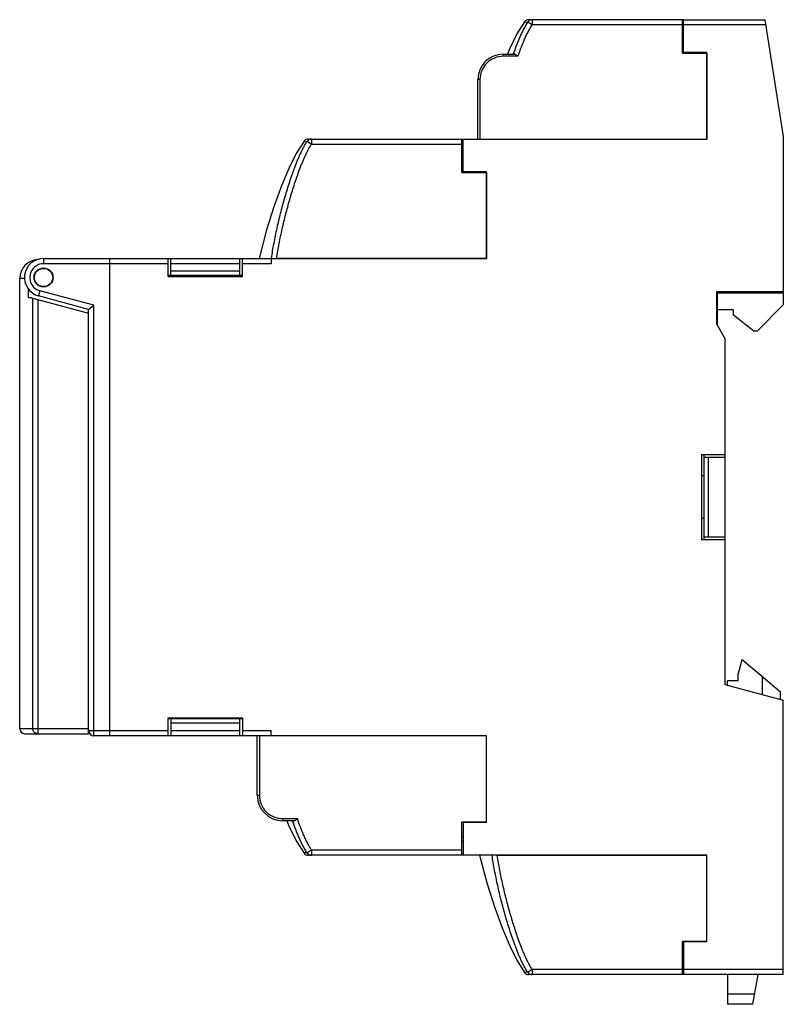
# Model space of a CAD drawing. Header units: millimetres. Extents: x 10.3 to 82.3, y 17.9 to 110.7.
import ezdxf

# ---------------------------------------------------------------- set-up
doc = ezdxf.new("R2010")
doc.units = ezdxf.units.MM
doc.header["$LTSCALE"] = 8.388935
for name, color, linetype in [('00_COMPONENTS_10', 7, 'CONTINUOUS'), ('00_COMPONENTS_11', 7, 'CONTINUOUS'), ('00_COMPONENTS_11_1', 7, 'CONTINUOUS'), ('00_COMPONENTS_13', 7, 'CONTINUOUS'), ('00_COMPONENTS_22', 7, 'CONTINUOUS'), ('00_COMPONENTS_25', 7, 'CONTINUOUS'), ('00_COMPONENTS_5', 7, 'CONTINUOUS'), ('00_COMPONENTS_58_1', 7, 'CONTINUOUS')]:
    doc.layers.add(name, color=color, linetype=linetype)

msp = doc.modelspace()

# ---------------------------------------------------------------- linework, layer by layer
at = {"layer": '00_COMPONENTS_10', "color": 7, "linetype": 'Continuous'}
for p, q in [((12.529, 88.247), (12.529, 87.747)), ((12.529, 88.247), (18.779, 88.247)), ((18.779, 43.247), (18.779, 88.247)), ((18.779, 87.747), (12.529, 87.747)), ((12.192, 85.191), (12.063, 84.708)), ((16.779, 83.445), (12.063, 84.708)), ((17.279, 83.828), (12.192, 85.191)), ((16.779, 83.445), (17.279, 83.828)), ((17.279, 43.247), (17.279, 83.828)), ((16.779, 83.1), (16.779, 83.445)), ((16.779, 43.747), (18.779, 43.747)), ((18.779, 43.247), (17.279, 43.247))]:
    msp.add_line(p, q, dxfattribs=at)
msp.add_circle((12.529, 86.447), 0.9, dxfattribs=at)
for centre, radius, start, end in [((12.529, 86.447), 1.8, 90, 255), ((12.529, 86.447), 1.3, 90.00048, 255.00089), ((17.279, 43.747), 0.5, 180, 270)]:
    msp.add_arc(centre, radius, start, end, dxfattribs=at)
at = {"layer": '00_COMPONENTS_11', "color": 7, "linetype": 'Continuous'}
for p, q in [((57.891, 110.555), (58.181, 110.529)), ((58.593, 110.247), (58.181, 110.529)), ((58.268, 110.469), (58.181, 110.529)), ((72.879, 110.747), (58.284, 110.747)), ((58.593, 110.747), (58.585, 110.747)), ((58.593, 110.747), (58.593, 110.247)), ((72.779, 107.597), (72.779, 110.747)), ((72.779, 110.247), (58.593, 110.247)), ((72.779, 109.397), (72.879, 109.397)), ((72.779, 108.997), (72.879, 108.997)), ((56.463, 107.982), (56.259, 107.497)), ((55.879, 107.497), (55.879, 107.297)), ((55.879, 107.497), (56.907, 107.497)), ((57.26, 107.297), (55.879, 107.297)), ((56.817, 107.531), (56.805, 107.497)), ((56.818, 107.531), (56.805, 107.497)), ((72.779, 107.597), (75.079, 107.597)), ((75.079, 107.597), (75.079, 99.497)), ((53.479, 99.497), (53.479, 105.097)), ((53.679, 105.097), (53.479, 105.097)), ((53.679, 105.097), (53.679, 99.497)), ((53.679, 99.497), (75.079, 99.497))]:
    msp.add_line(p, q, dxfattribs=at)
msp.add_lwpolyline([(57.891, 110.555), (57.161, 109.4), (56.463, 107.982)], dxfattribs=at)
for centre, radius, start, end in [((58.284, 110.247), 0.5, 90, 141.94799), ((58.593, 110.248), 0.499, 117.87553, 145.75771), ((58.593, 110.249), 0.498, 116.10619, 117.8742), ((58.593, 110.25), 0.497, 90.86546, 116.11457), ((55.879, 105.097), 2.4, 90, 180), ((55.879, 105.097), 2.2, 89.9999, 180.00026)]:
    msp.add_arc(centre, radius, start, end, dxfattribs=at)
for points, knots in [([(58.181, 110.529), (58.103, 110.415), (57.995, 110.24), (57.861, 109.999), (57.733, 109.755), (57.584, 109.446), (57.415, 109.069), (57.255, 108.689), (57.052, 108.177), (56.909, 107.79), (56.817, 107.531)], [0, 0, 0, 0, 0.124995, 0.187534, 0.25005, 0.375046, 0.500039, 0.625033, 0.750023, 1, 1, 1, 1]), ([(57.26, 107.297), (57.351, 107.554), (57.539, 108.065), (57.794, 108.695), (58.014, 109.191), (58.16, 109.495), (58.285, 109.734), (58.382, 109.909), (58.483, 110.081), (58.555, 110.193), (58.592, 110.247)], [0, 0, 0, 0, 0.251885, 0.50326, 0.628634, 0.753468, 0.815492, 0.877308, 0.938982, 1, 1, 1, 1]), ([(57.26, 107.297), (57.229, 107.321), (57.168, 107.367), (57.091, 107.421), (57.031, 107.457), (56.988, 107.478), (56.947, 107.493), (56.92, 107.497), (56.907, 107.497)], [0, 0, 0, 0, 0.286063, 0.558094, 0.684026, 0.800466, 0.905782, 1, 1, 1, 1])]:
    msp.add_open_spline(points, degree=3, knots=knots, dxfattribs=at)
at = {"layer": '00_COMPONENTS_11_1', "color": 7, "linetype": 'Continuous'}
for p, q in [((10.279, 43.947), (10.279, 86.347)), ((10.751, 86.347), (10.279, 86.347)), ((11.074, 85.457), (11.074, 84.547)), ((11.379, 84.547), (11.074, 84.547)), ((11.379, 84.547), (16.779, 83.1)), ((11.506, 43.947), (11.506, 84.513)), ((11.985, 84.384), (11.985, 43.447)), ((16.779, 43.447), (16.779, 83.1)), ((10.279, 43.947), (16.779, 43.947)), ((10.779, 43.447), (16.779, 43.447))]:
    msp.add_line(p, q, dxfattribs=at)
msp.add_circle((12.529, 86.447), 0.86, dxfattribs=at)
for centre, radius, start, end in [((12.079, 86.347), 1.8, 93.78256, 180), ((10.779, 43.947), 0.5, 180, 270)]:
    msp.add_arc(centre, radius, start, end, dxfattribs=at)
msp.add_open_spline([(11.985, 43.447), (11.923, 43.447), (11.796, 43.473), (11.636, 43.585), (11.53, 43.752), (11.506, 43.882), (11.506, 43.947)], degree=3, knots=[0, 0, 0, 0, 0.245194, 0.493185, 0.745168, 1, 1, 1, 1], dxfattribs=at)
at = {"layer": '00_COMPONENTS_13', "color": 7, "linetype": 'Continuous'}
for p, q in [((37.091, 99.305), (37.381, 99.279)), ((37.484, 99.497), (52.079, 99.497)), ((37.793, 99.497), (37.785, 99.497)), ((37.793, 99.497), (37.793, 98.997)), ((51.979, 96.347), (51.979, 99.497)), ((37.793, 98.997), (37.381, 99.279)), ((37.444, 99.236), (37.381, 99.279)), ((51.979, 98.997), (37.793, 98.997)), ((51.979, 98.147), (52.079, 98.147)), ((51.979, 97.747), (52.079, 97.747)), ((52.079, 97.296), (52.055, 97.747)), ((51.979, 96.347), (54.279, 96.347)), ((52.128, 96.347), (52.126, 96.399)), ((54.279, 96.347), (54.279, 88.247)), ((54.279, 88.247), (34.506, 88.247)), ((55.306, 31.997), (75.079, 31.997)), ((75.079, 23.897), (75.079, 31.997)), ((72.779, 23.897), (75.079, 23.897)), ((72.779, 20.747), (72.779, 23.897)), ((72.926, 23.844), (72.928, 23.897)), ((72.779, 22.497), (72.879, 22.497)), ((72.855, 22.497), (72.879, 22.948)), ((72.779, 22.097), (72.879, 22.097)), ((58.181, 20.965), (57.891, 20.939)), ((72.879, 20.747), (58.284, 20.747)), ((58.593, 21.247), (72.779, 21.247)), ((58.593, 21.247), (58.593, 20.747))]:
    msp.add_line(p, q, dxfattribs=at)
for points in [[(37.091, 99.305), (36.358, 98.146), (35.662, 96.729), (34.972, 95.094), (34.269, 93.192), (33.547, 90.941), (32.844, 88.247)], [(53.644, 31.997), (54.347, 29.302), (55.069, 27.052), (55.772, 25.15), (56.462, 23.515), (57.158, 22.098), (57.891, 20.939)]]:
    msp.add_lwpolyline(points, dxfattribs=at)
for centre, radius, start, end in [((37.484, 98.997), 0.5, 90, 141.94799), ((37.793, 98.998), 0.499, 117.87696, 145.76199), ((37.793, 99), 0.497, 90.86398, 117.88406), ((58.284, 21.247), 0.5, 218.05201, 270), ((58.594, 21.246), 0.499, 214.23692, 242.08784), ((58.593, 21.245), 0.498, 242.09139, 269.99391)]:
    msp.add_arc(centre, radius, start, end, dxfattribs=at)
for points, knots in [([(34.019, 88.247), (34.088, 88.725), (34.21, 89.439), (34.396, 90.387), (34.598, 91.332), (34.878, 92.507), (35.191, 93.673), (35.464, 94.599), (35.68, 95.291), (35.87, 95.864), (36.03, 96.32), (36.153, 96.66), (36.281, 96.999), (36.414, 97.336), (36.552, 97.671), (36.696, 98.004), (36.848, 98.332), (36.984, 98.602), (37.098, 98.815), (37.216, 99.026), (37.311, 99.18), (37.38, 99.279)], [0, 0, 0, 0, 0.124999, 0.187502, 0.250001, 0.374994, 0.499989, 0.562488, 0.624987, 0.687485, 0.718734, 0.749984, 0.781233, 0.812482, 0.843734, 0.874987, 0.906234, 0.937483, 0.953115, 0.968752, 1, 1, 1, 1]), ([(34.506, 88.247), (34.576, 88.713), (34.738, 89.643), (35.028, 91.029), (35.359, 92.407), (35.668, 93.546), (35.935, 94.451), (36.147, 95.127), (36.371, 95.798), (36.608, 96.464), (36.819, 97.013), (36.998, 97.448), (37.138, 97.771), (37.285, 98.09), (37.44, 98.403), (37.607, 98.706), (37.727, 98.903), (37.792, 98.997)], [0, 0, 0, 0, 0.125249, 0.250614, 0.376019, 0.501417, 0.564105, 0.626769, 0.689398, 0.751984, 0.814481, 0.84569, 0.87685, 0.907935, 0.938861, 0.969564, 1, 1, 1, 1]), ([(58.18, 20.964), (58.112, 21.064), (58.016, 21.218), (57.898, 21.429), (57.783, 21.642), (57.648, 21.912), (57.496, 22.24), (57.352, 22.573), (57.214, 22.908), (57.081, 23.245), (56.953, 23.584), (56.83, 23.924), (56.67, 24.38), (56.48, 24.953), (56.264, 25.645), (55.991, 26.571), (55.678, 27.737), (55.342, 29.147), (55.05, 30.566), (54.888, 31.519), (54.819, 31.997)], [0, 0, 0, 0, 0.03125, 0.046885, 0.062516, 0.093767, 0.125016, 0.156269, 0.187522, 0.218772, 0.250021, 0.281272, 0.312522, 0.375021, 0.437521, 0.50002, 0.625016, 0.750012, 0.875007, 1, 1, 1, 1]), ([(58.592, 21.247), (58.56, 21.294), (58.498, 21.39), (58.409, 21.537), (58.324, 21.688), (58.214, 21.893), (58.085, 22.154), (57.938, 22.473), (57.798, 22.796), (57.619, 23.23), (57.408, 23.78), (57.171, 24.446), (56.947, 25.117), (56.735, 25.792), (56.468, 26.698), (56.159, 27.837), (55.828, 29.214), (55.538, 30.601), (55.376, 31.531), (55.306, 31.997)], [0, 0, 0, 0, 0.015134, 0.030406, 0.045729, 0.061108, 0.092038, 0.123131, 0.154294, 0.185499, 0.247999, 0.310585, 0.373216, 0.435881, 0.49857, 0.623971, 0.749378, 0.874747, 1, 1, 1, 1]), ([(58.593, 21.247), (58.567, 21.229), (58.516, 21.194), (58.442, 21.144), (58.374, 21.097), (58.313, 21.056), (58.269, 21.025), (58.238, 21.004), (58.22, 20.992), (58.205, 20.982), (58.194, 20.974), (58.186, 20.969), (58.182, 20.966), (58.181, 20.965)], [0, 0, 0, 0, 0.187971, 0.369404, 0.537585, 0.686706, 0.811404, 0.863179, 0.907258, 0.943276, 0.970886, 0.989849, 1, 1, 1, 1])]:
    msp.add_open_spline(points, degree=3, knots=knots, dxfattribs=at)
at = {"layer": '00_COMPONENTS_22', "color": 7, "linetype": 'Continuous'}
for p, q in [((78.019, 49.047), (78.394, 50.447)), ((78.394, 50.447), (82.019, 47.405)), ((78.019, 48.447), (77.019, 48.447)), ((77.019, 48.033), (77.019, 48.447)), ((78.019, 48.447), (78.019, 49.047)), ((80.319, 47.148), (80.319, 48.832)), ((82.019, 46.693), (82.019, 47.405)), ((77.019, 20.747), (77.019, 17.947)), ((79.419, 17.947), (79.912, 20.747)), ((77.019, 18.934), (79.593, 18.934)), ((79.419, 17.947), (77.019, 17.947))]:
    msp.add_line(p, q, dxfattribs=at)
at = {"layer": '00_COMPONENTS_25', "color": 7, "linetype": 'Continuous'}
for p, q in [((54.279, 43.247), (32.679, 43.247)), ((32.679, 37.647), (32.679, 43.247)), ((32.879, 43.247), (32.879, 37.647)), ((54.279, 35.147), (54.279, 43.247)), ((32.679, 37.647), (32.879, 37.647)), ((35.079, 35.447), (36.46, 35.447)), ((35.079, 35.447), (35.079, 35.247)), ((36.107, 35.247), (35.079, 35.247)), ((36.018, 35.213), (36.005, 35.247)), ((36.017, 35.212), (36.005, 35.247)), ((51.979, 35.147), (54.279, 35.147)), ((51.979, 31.997), (51.979, 35.147)), ((51.979, 33.747), (52.079, 33.747)), ((37.793, 32.497), (51.979, 32.497)), ((37.793, 32.497), (37.793, 31.997)), ((51.979, 33.347), (52.079, 33.347)), ((37.381, 32.215), (37.091, 32.189)), ((52.079, 31.997), (37.484, 31.997))]:
    msp.add_line(p, q, dxfattribs=at)
msp.add_lwpolyline([(35.459, 35.247), (35.663, 34.762), (36.36, 33.345), (37.091, 32.189)], dxfattribs=at)
for centre, radius, start, end in [((35.079, 37.647), 2.4, 180, 270), ((35.079, 37.647), 2.2, 179.99992, 270.00024), ((37.484, 32.497), 0.5, 218.05201, 270), ((37.794, 32.496), 0.499, 214.23834, 242.08922), ((37.793, 32.495), 0.498, 242.09277, 269.99391)]:
    msp.add_arc(centre, radius, start, end, dxfattribs=at)
for points, knots in [([(36.107, 35.247), (36.12, 35.247), (36.147, 35.251), (36.188, 35.266), (36.231, 35.287), (36.291, 35.323), (36.368, 35.377), (36.429, 35.423), (36.46, 35.447)], [0, 0, 0, 0, 0.094226, 0.199717, 0.316154, 0.442011, 0.714039, 1, 1, 1, 1]), ([(37.792, 32.497), (37.755, 32.551), (37.683, 32.663), (37.582, 32.834), (37.485, 33.01), (37.361, 33.248), (37.214, 33.553), (36.995, 34.049), (36.739, 34.679), (36.551, 35.19), (36.46, 35.447)], [0, 0, 0, 0, 0.061016, 0.122558, 0.18436, 0.246446, 0.371319, 0.496679, 0.748087, 1, 1, 1, 1]), ([(37.38, 32.214), (37.302, 32.328), (37.194, 32.504), (37.061, 32.745), (36.934, 32.989), (36.784, 33.298), (36.615, 33.675), (36.456, 34.055), (36.303, 34.438), (36.157, 34.824), (36.063, 35.083), (36.017, 35.212)], [0, 0, 0, 0, 0.124991, 0.187526, 0.250037, 0.375029, 0.500022, 0.62502, 0.750012, 0.875006, 1, 1, 1, 1]), ([(37.793, 32.497), (37.767, 32.479), (37.717, 32.444), (37.642, 32.394), (37.574, 32.347), (37.513, 32.306), (37.469, 32.275), (37.438, 32.254), (37.42, 32.242), (37.405, 32.232), (37.394, 32.224), (37.386, 32.219), (37.382, 32.216), (37.381, 32.215)], [0, 0, 0, 0, 0.187872, 0.369419, 0.537604, 0.686671, 0.811395, 0.863154, 0.907248, 0.943268, 0.970867, 0.989835, 1, 1, 1, 1])]:
    msp.add_open_spline(points, degree=3, knots=knots, dxfattribs=at)
at = {"layer": '00_COMPONENTS_5', "color": 7, "linetype": 'Continuous'}
for p, q in [((72.879, 107.647), (72.879, 110.747)), ((72.879, 110.747), (80.537, 110.747)), ((80.537, 110.747), (82.279, 99.747)), ((80.616, 110.247), (72.879, 110.247)), ((75.079, 107.647), (72.879, 107.647)), ((75.079, 99.497), (75.079, 107.647)), ((52.079, 96.397), (52.079, 99.497)), ((52.079, 99.497), (75.079, 99.497)), ((82.279, 99.747), (82.279, 85.097)), ((54.279, 96.397), (52.079, 96.397)), ((54.279, 88.247), (54.279, 96.397)), ((18.779, 43.247), (18.779, 88.247)), ((18.779, 88.247), (24.279, 88.247)), ((24.279, 86.547), (24.279, 88.247)), ((31.279, 86.547), (31.279, 88.247)), ((31.279, 88.247), (54.279, 88.247)), ((33.979, 88.247), (33.979, 87.747)), ((24.279, 87.747), (18.779, 87.747)), ((33.979, 87.747), (31.279, 87.747)), ((24.279, 86.547), (31.279, 86.547)), ((26.279, 86.547), (26.279, 86.647)), ((29.279, 86.547), (29.279, 86.647)), ((82.279, 85.097), (75.979, 85.097)), ((75.979, 85.097), (75.979, 82.083)), ((75.979, 82.083), (76.779, 80.697)), ((76.779, 80.697), (76.779, 69.747)), ((76.779, 69.747), (74.579, 69.747)), ((74.579, 69.747), (74.579, 61.747)), ((74.779, 67.747), (74.579, 67.747)), ((74.779, 63.747), (74.579, 63.747)), ((74.579, 61.747), (76.779, 61.747)), ((76.779, 61.747), (76.779, 48.097)), ((76.779, 48.097), (82.279, 46.623)), ((82.279, 20.747), (82.279, 46.623)), ((24.279, 43.247), (24.279, 44.947)), ((24.279, 44.947), (31.279, 44.947)), ((26.279, 44.947), (26.279, 44.847)), ((29.279, 44.947), (29.279, 44.847)), ((31.279, 44.947), (31.279, 43.247)), ((18.779, 43.747), (24.279, 43.747)), ((31.279, 43.747), (33.979, 43.747)), ((33.979, 43.247), (33.979, 43.747)), ((24.279, 43.247), (18.779, 43.247)), ((32.679, 43.247), (31.279, 43.247)), ((54.279, 43.247), (33.979, 43.247)), ((54.279, 35.097), (54.279, 43.247)), ((54.279, 35.097), (52.079, 35.097)), ((52.079, 35.097), (52.079, 31.997)), ((75.079, 31.997), (52.079, 31.997)), ((75.079, 23.847), (75.079, 31.997)), ((75.079, 23.847), (72.879, 23.847)), ((72.879, 23.847), (72.879, 20.747)), ((72.879, 21.247), (82.279, 21.247)), ((82.279, 20.747), (72.879, 20.747))]:
    msp.add_line(p, q, dxfattribs=at)
at = {"layer": '00_COMPONENTS_58_1', "color": 7, "linetype": 'Continuous'}
for p, q in [((24.279, 88.247), (31.279, 88.247)), ((24.529, 86.647), (24.529, 88.247)), ((31.029, 86.647), (31.029, 88.247)), ((31.029, 87.747), (24.529, 87.747)), ((31.279, 86.647), (24.279, 86.647)), ((31.029, 87.047), (24.529, 87.047)), ((76.079, 84.997), (82.279, 84.997)), ((76.079, 81.897), (76.079, 84.997)), ((82.279, 85.097), (82.279, 83.877)), ((82.279, 83.877), (79.799, 81.397)), ((77.579, 83.397), (76.079, 83.397)), ((77.579, 82.897), (77.579, 83.397)), ((79.499, 81.397), (77.579, 82.897)), ((79.799, 81.397), (79.499, 81.397)), ((74.779, 69.747), (74.779, 61.747)), ((76.779, 69.747), (76.779, 61.747)), ((76.779, 69.497), (74.779, 69.497)), ((75.179, 69.497), (75.179, 61.997)), ((74.779, 61.997), (76.779, 61.997)), ((31.279, 44.847), (24.279, 44.847)), ((24.529, 44.847), (24.529, 43.247)), ((31.029, 43.247), (31.029, 44.847)), ((31.029, 44.447), (24.529, 44.447)), ((24.529, 43.747), (31.029, 43.747)), ((31.279, 43.247), (24.279, 43.247))]:
    msp.add_line(p, q, dxfattribs=at)

doc.saveas('drawing.dxf')
